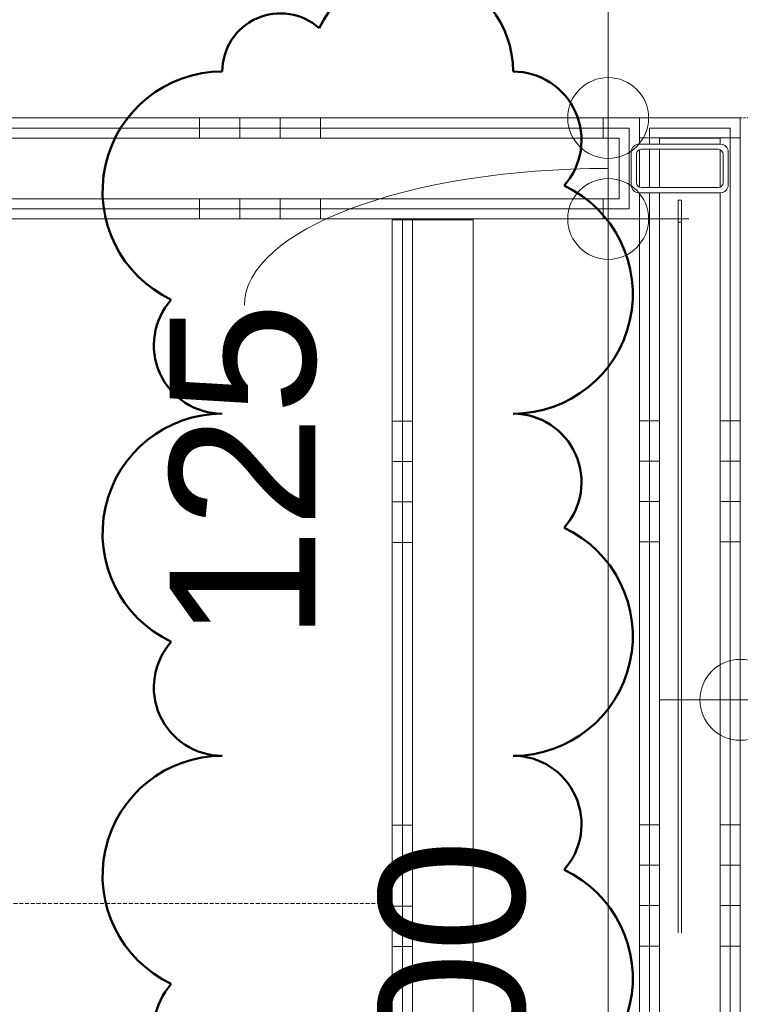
# Model space of a CAD drawing. Header units: millimetres. Extents: x 522 to 75900, y -25803 to 58941.
# Tile 42 of 134: x 30518 to 31410, y 25418 to 26637. Entities that reach past the tile are written whole.
import ezdxf

# ---------------------------------------------------------------- set-up
doc = ezdxf.new("R2010")
doc.units = ezdxf.units.MM
for name, pattern in [('Dot', [4.7625, 0, -4.7625]), ('Hidden', [7.14375, 4.7625, -2.38125]), ('Overhead', [3.96875, 2.38125, -1.5875])]:
    doc.linetypes.add(name, pattern=pattern)
for name, color, linetype, lineweight in [('00_Algemeen', 7, 'Dot', 9), ('00_Algemeen-100', 7, 'Continuous', 9), ('22_Metselwerk', 7, 'Continuous', 9), ('25_Metaalconstructiewerk', 7, 'Continuous', 9)]:
    doc.layers.add(name, color=color, linetype=linetype, lineweight=lineweight)
doc.styles.add('Arial', font='arial.ttf', dxfattribs={"height": 180})
doc.dimstyles.new('1_8mm_continuous_mm_zwart', dxfattribs={"dimscale": 304.8, "dimtxt": 183.646692, "dimasz": 0.328084, "dimexe": 0.328084, "dimexo": 0.0625, "dimgap": 0.164042, "dimtad": 1, "dimdec": 0, "dimzin": 0, "dimdsep": 46, "dimtxsty": 'Arial', "dimblk1": 'DOTBLANK', "dimblk2": 'DOTBLANK', "dimsah": 1, "dimcen": 0.09, "dimdle": 0.328084, "dimazin": 0, "dimtfac": 1, "dimtdec": 4, "dimtix": 1, "dimtmove": 0, "dimatfit": 3, "dimfxl": 0.328084, "dimfxlon": 1, "dimtvp": 1, "dimtolj": 1, "dimtzin": 0, "dimarcsym": 2})
doc.dimstyles.new('1_8mm_continuous_mm_zwart_2', dxfattribs={"dimscale": 304.8, "dimtxt": 183.646692, "dimasz": 0.328084, "dimexe": 0.328084, "dimexo": 0.0625, "dimgap": 0.164042, "dimtad": 1, "dimdec": 0, "dimzin": 0, "dimdsep": 46, "dimtxsty": 'Arial', "dimblk1": 'DOTBLANK', "dimblk2": 'DOTBLANK', "dimsah": 1, "dimcen": 0.09, "dimdle": 0.328084, "dimazin": 0, "dimtfac": 1, "dimtdec": 4, "dimtix": 1, "dimtmove": 1, "dimatfit": 3, "dimfxl": 0.328084, "dimfxlon": 1, "dimtvp": 1, "dimtolj": 1, "dimtzin": 0, "dimarcsym": 2})
doc.dimstyles.new('1_8mm_continuous_mm_zwart_3', dxfattribs={"dimscale": 304.8, "dimtxt": 183.646692, "dimasz": 0.328084, "dimexe": 0.328084, "dimexo": 0.0625, "dimgap": 0.164042, "dimtad": 1, "dimdec": 0, "dimzin": 0, "dimdsep": 46, "dimtxsty": 'Arial', "dimblk1": 'DOTBLANK', "dimblk2": 'DOTBLANK', "dimsah": 1, "dimcen": 0.09, "dimdle": 0.328084, "dimazin": 0, "dimtfac": 1, "dimtdec": 4, "dimtix": 1, "dimtmove": 0, "dimatfit": 3, "dimfxl": 0.328084, "dimfxlon": 1, "dimtvp": 1, "dimtolj": 1, "dimtzin": 0, "dimarcsym": 2})
pattern_1 = [(270, (27890, 26515), (500, 2e-11), []), (270, (27840, 26515), (500, 2e-11), []), (270, (27790, 26515), (500, 2e-11), []), (270, (27740, 26515), (500, 2e-11), [])]
pattern_2 = [(5e-12, (31285, 25140), (-5e-11, 500), []), (5e-12, (31285, 25090), (-5e-11, 500), []), (5e-12, (31285, 25040), (-5e-11, 500), []), (5e-12, (31285, 24990), (-5e-11, 500), [])]
pattern_3 = [(0, (30979.1, 25139.5), (0, 500), []), (0, (30979.1, 25089.5), (0, 500), []), (0, (30979.1, 25039.5), (0, 500), []), (0, (30979.1, 24989.5), (0, 500), [])]

# ---------------------------------------------------------------- blocks, each defined once
blk = doc.blocks.new('28_SCO_TLB_IN_steel S355 square hollow section hot rolled - K60x120x6_3-V26-100 - Plattegrond - Begane grond')
at = {"layer": '25_Metaalconstructiewerk', "lineweight": 13}
for p, q in [((-30, 50.5), (-30, -50.5)), ((20.5, 60), (-20.5, 60)), ((-17.4, 53.7), (17.4, 53.7)), ((30, -50.5), (30, 50.5)), ((-23.7, -47.4), (-23.7, 47.4)), ((23.7, 47.4), (23.7, -47.4)), ((-20.5, -60), (20.5, -60)), ((17.4, -53.7), (-17.4, -53.7))]:
    blk.add_line(p, q, dxfattribs=at)
for centre, radius, start, end in [((-20.5, 50.5), 9.5, 90, 180), ((-17.4, 47.4), 6.3, 90, 180), ((17.4, 47.4), 6.3, 0, 90), ((20.5, 50.5), 9.5, 360, 90), ((-17.4, -47.4), 6.3, 180, 270), ((17.4, -47.4), 6.3, 270, 0), ((-20.5, -50.5), 9.5, 180, 270), ((20.5, -50.5), 9.5, 270, 360)]:
    blk.add_arc(centre, radius, start, end, dxfattribs=at)
blk = doc.blocks.new('28_SF_LB_IN_steel_plate - 4x40-3262173-100 - Plattegrond - Begane grond')
at = {"layer": '25_Metaalconstructiewerk', "lineweight": 13}
for p, q in [((24882, 26413.1), (24878, 26413.1)), ((24878, 26413.1), (24878, 26386.1)), ((24882, 26386.1), (24882, 26413.1)), ((24878, 26386.1), (24882, 26386.1)), ((24878, 25506.7), (24878, 26386.1)), ((24882, 26386.1), (24882, 25506.7))]:
    blk.add_line(p, q, dxfattribs=at)
blk = doc.blocks.new('FRA_R12_AWT_CON_Betonwerk_R20_rvt-1-100 - Plattegrond - Begane grond')
at = {"lineweight": 13, "rotation": 269.9999999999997}
blk.add_blockref('28_SCO_TLB_IN_steel S355 square hollow section hot rolled - K60x120x6_3-V26-100 - Plattegrond - Begane grond', (31335, 26452.5), dxfattribs=at)
at = {"lineweight": 13}
blk.add_blockref('28_SF_LB_IN_steel_plate - 4x40-3262173-100 - Plattegrond - Begane grond', (6455, 0), dxfattribs=at)
blk = doc.blocks.new('DIMBLOCK99-100 - Plattegrond - Begane grond')
at = {"layer": '00_Algemeen-100', "transparency": 16777216}
for p, q in [((31146.4, 26390), (31346.4, 26390)), ((31246.4, 26390), (31146.4, 26390)), ((31246.4, 24290), (31246.4, 26390)), ((31146.4, 24290), (31346.4, 24290)), ((31246.4, 24290), (31146.4, 24290))]:
    blk.add_line(p, q, dxfattribs=at)
for centre in [(31246.4, 26390), (31246.4, 24290)]:
    blk.add_circle(centre, 50, dxfattribs=at)
at = {"layer": '00_Algemeen-100', "color": 0, "transparency": 16777216, "insert": (30962.7, 25063.1), "char_height": 180, "width": 664.518, "attachment_point": 1, "rotation": 90, "line_spacing_factor": 0.941778, "style": 'Arial'}
blk.add_mtext('2100', dxfattribs=at)
blk = doc.blocks.new('_DotBlank')
at = {"color": 0, "linetype": 'ByBlock', "lineweight": -2}
blk.add_line((-0.5, 0), (-1, 0), dxfattribs=at)
blk.add_circle((0, 0), 0.5, dxfattribs=at)
blk = doc.blocks.new('DIMBLOCK100-100 - Plattegrond - Begane grond')
at = {"layer": '00_Algemeen-100', "transparency": 16777216}
for p, q in [((31146.4, 26515), (31346.4, 26515)), ((31246.4, 26515), (31146.4, 26515)), ((31246.4, 26390), (31246.4, 26515)), ((31146.4, 26390), (31346.4, 26390)), ((31246.4, 26390), (31146.4, 26390))]:
    blk.add_line(p, q, dxfattribs=at)
for centre in [(31246.4, 26515), (31246.4, 26390)]:
    blk.add_circle(centre, 50, dxfattribs=at)
blk.add_ellipse((31246.4, 26282.9), major_axis=(-450.3, 0), ratio=0.376656, start_param=4.712389, end_param=6.283185, dxfattribs=at)
at = {"layer": '00_Algemeen-100', "color": 0, "transparency": 16777216, "insert": (30703.7, 25867.6), "char_height": 180, "width": 498.389, "attachment_point": 1, "rotation": 90, "line_spacing_factor": 0.941778, "style": 'Arial'}
blk.add_mtext('125', dxfattribs=at)
blk = doc.blocks.new('DIMBLOCK101-100 - Plattegrond - Begane grond')
at = {"layer": '00_Algemeen-100', "transparency": 16777216}
for p, q in [((31146.4, 27715), (31346.4, 27715)), ((31246.4, 27715), (31146.4, 27715)), ((31246.4, 26515), (31246.4, 27715)), ((31146.4, 26515), (31346.4, 26515)), ((31246.4, 26515), (31146.4, 26515))]:
    blk.add_line(p, q, dxfattribs=at)
for centre in [(31246.4, 27715), (31246.4, 26515)]:
    blk.add_circle(centre, 50, dxfattribs=at)
at = {"layer": '00_Algemeen-100', "color": 0, "transparency": 16777216, "insert": (30962.7, 26838.1), "char_height": 180, "width": 664.518, "attachment_point": 1, "rotation": 90, "line_spacing_factor": 0.941778, "style": 'Arial'}
blk.add_mtext('1200', dxfattribs=at)
blk = doc.blocks.new('Family - ___-11237577-100 - Plattegrond - Begane grond')
at = {"layer": '00_Algemeen', "color": 1, "linetype": 'Continuous', "lineweight": 50, "true_color": 0xff0000}
for centre, radius, start, end in [((31002.7, 26572.4), 126, 0, 154.7912), ((30840.7, 26572.4), 72, 48.1897, 180), ((30768.7, 26424.2), 148.2, 90, 244.7912), ((31128.7, 26487.7), 84.7, 318.1897, 90), ((31128.7, 26297.2), 148.2, 270, 64.7912), ((30768.7, 26233.7), 84.7, 138.1897, 270), ((30768.7, 26000.9), 148.2, 90, 244.7912), ((31128.7, 26064.4), 84.7, 318.1897, 90), ((31128.7, 25873.9), 148.2, 270, 64.7912), ((30768.7, 25810.4), 84.7, 138.1897, 270), ((30768.7, 25577.6), 148.2, 90, 244.7912), ((31128.7, 25641.1), 84.7, 318.1897, 90), ((31128.7, 25450.6), 148.2, 270, 64.7912), ((30768.7, 25387.1), 84.7, 138.1897, 270)]:
    blk.add_arc(centre, radius, start, end, dxfattribs=at)
blk = doc.blocks.new('DIMBLOCK427-100 - Plattegrond - Begane grond')
at = {"layer": '00_Algemeen-100', "transparency": 16777216}
for p, q in [((31410, 25895), (31410, 25695)), ((31410, 25795), (31410, 25895)), ((31910, 25895), (31910, 25695)), ((31910, 25795), (31910, 25895)), ((31310, 25795), (32010, 25795))]:
    blk.add_line(p, q, dxfattribs=at)
for centre in [(31410, 25795), (31910, 25795)]:
    blk.add_circle(centre, 50, dxfattribs=at)
at = {"layer": '00_Algemeen-100', "color": 0, "transparency": 16777216, "insert": (31452.3, 26078.7), "char_height": 180, "width": 498.389, "attachment_point": 1, "line_spacing_factor": 0.941778, "style": 'Arial'}
blk.add_mtext('500', dxfattribs=at)

msp = doc.modelspace()

# ---------------------------------------------------------------- hatches: boundary and pattern name
at = {"layer": '22_Metselwerk', "true_color": 0x808080}
h = msp.add_hatch(dxfattribs=at)
h.set_pattern_fill('FP_25', color=8, angle=-90, style=0, pattern_type=2)
h.set_pattern_definition(pattern_1)
h.paths.add_polyline_path([(31272.5, 26402.5), (31285, 26402.5), (31284.5, 26422.5), (31277.8, 26425.3), (31275, 26432), (31275.6, 26474.4), (31277.8, 26479.7), (31285, 26482.5), (31285, 26515), (29629.7, 26515), (29629.7, 26502.5), (31272.5, 26502.5), (31272.5, 26415)], flags=0)
h.paths.add_polyline_path([(24895, 26402.5), (24907.5, 26402.5), (24907.5, 26422.5), (24895, 26422.5), (24895, 26415)], flags=0)
h.paths.add_polyline_path([(24907.5, 26428.8), (24907.5, 26476.2), (24895, 26476.2), (24895, 26428.8), (24905.2, 26428.8)], flags=0)
h.paths.add_polyline_path([(31285, 26429.9), (31284.5, 26474.9), (31282.6, 26473), (31281.3, 26467.8), (31281.3, 26435.1), (31284.5, 26430.1)], flags=0)
h.paths.add_polyline_path([(24896.2, 26482.5), (24907.5, 26482.5), (24907.5, 26502.5), (27170, 26502.5), (27170, 26515), (24895, 26515), (24895, 26482.5)], flags=0)
h.paths.add_polyline_path([(28395.2, 26502.5), (28595.7, 26502.5), (28595.7, 26515), (28204, 26515), (28204, 26502.5)], flags=0)
h = msp.add_hatch(dxfattribs=at)
h.set_pattern_fill('FP_397', color=8, angle=-90, style=0, pattern_type=2)
h.set_pattern_definition(pattern_2)
h.paths.add_polyline_path([(31310, 24165), (31397.5, 24165), (31397.5, 24177.5), (31297.5, 24177.5), (31297.5, 24197.5), (31285, 24197.5), (31285, 24165), (31297.5, 24165)], flags=0)
h.paths.add_polyline_path([(31287.6, 24203.8), (31297.5, 24203.8), (31297.5, 24251.2), (31285, 24250.1), (31285.2, 24204.8)], flags=0)
h.paths.add_polyline_path([(31285.5, 24257.5), (31297.5, 24257.5), (31297.1, 26422.5), (31285, 26422.5), (31285, 24257.5)], flags=0)
h.paths.add_polyline_path([(31297.5, 26428.8), (31297.4, 26476.2), (31285, 26475.1), (31285, 26429.9), (31287.6, 26428.8), (31297.1, 26428.8)], flags=0)
h.paths.add_polyline_path([(31287.6, 26482.5), (31297.5, 26482.5), (31297.5, 26502.5), (31397.5, 26502.5), (31397.5, 26515), (31285, 26515), (31285, 26482.5)], flags=0)
h = msp.add_hatch(dxfattribs=at)
h.set_pattern_fill('FP_397', color=8, angle=-90, style=0, pattern_type=2)
h.set_pattern_definition(pattern_2)
h.paths.add_polyline_path([(31410, 24165), (31410, 26515), (31397.5, 26515), (31397.5, 24165)], flags=0)
h = msp.add_hatch(dxfattribs=at)
h.set_pattern_fill('FP_25', color=8, angle=-90, style=0, pattern_type=2)
h.set_pattern_definition(pattern_1)
h.paths.add_polyline_path([(31272.5, 26415), (31272.5, 26502.5), (29629.7, 26502.5), (29629.7, 26490), (31260, 26490), (31260, 26415)], flags=0)
h.paths.add_polyline_path([(24907.5, 26415), (24920, 26415), (24920, 26422.5), (24907.5, 26422.5)], flags=0)
h.paths.add_polyline_path([(24920, 26428.8), (24920, 26476.2), (24907.5, 26476.2), (24907.5, 26428.8), (24917.7, 26428.8)], flags=0)
h.paths.add_polyline_path([(24920, 26482.5), (24920, 26490), (27170, 26490), (27170, 26502.5), (24907.5, 26502.5), (24907.5, 26482.5), (24908.7, 26482.5)], flags=0)
h.paths.add_polyline_path([(28204, 26490), (28595.7, 26490), (28595.7, 26502.5), (28204, 26502.5)], flags=0)
h = msp.add_hatch(dxfattribs=at)
h.set_pattern_fill('FP_397', color=8, angle=-90, style=0, pattern_type=2)
h.set_pattern_definition(pattern_2)
h.paths.add_polyline_path([(31297.5, 24177.5), (31385, 24177.5), (31385, 24190), (31310, 24190), (31310, 24197.5), (31297.5, 24197.5)], flags=0)
h.paths.add_polyline_path([(31310, 24203.8), (31310, 24251.2), (31297.5, 24251.2), (31297.6, 24203.8)], flags=0)
h.paths.add_polyline_path([(31310, 24257.5), (31309.6, 26422.5), (31297.5, 26422.5), (31297.9, 24257.5)], flags=0)
h.paths.add_polyline_path([(31310, 26428.8), (31309.9, 26476.2), (31297.5, 26476.2), (31297.5, 26428.8), (31309.7, 26428.8)], flags=0)
h.paths.add_polyline_path([(31297.5, 26482.5), (31310, 26482.5), (31310, 26490), (31385, 26490), (31385, 26502.5), (31297.5, 26502.5)], flags=0)
h = msp.add_hatch(dxfattribs=at)
h.set_pattern_fill('FP_397', color=8, angle=-90, style=0, pattern_type=2)
h.set_pattern_definition(pattern_2)
h.paths.add_polyline_path([(31385, 24177.5), (31397.5, 24177.5), (31397.5, 26502.5), (31385, 26502.5), (31385.5, 26482.5), (31392.2, 26479.7), (31395, 26473), (31394.4, 26430.6), (31392.2, 26425.3), (31385, 26422.3), (31385.5, 24257.5), (31392.2, 24254.7), (31395, 24248), (31394.4, 24205.6), (31392.2, 24200.3), (31385, 24197.3), (31385, 24190)], flags=0)
h.paths.add_polyline_path([(31385, 24204.9), (31387.4, 24207), (31388.7, 24210.1), (31388.7, 24244.9), (31385.5, 24249.9), (31385, 24249.4), (31385, 24205.6)], flags=0)
h.paths.add_polyline_path([(31385, 26429.9), (31387.4, 26432), (31388.7, 26435.1), (31388.7, 26469.9), (31385.5, 26474.9), (31385, 26474.4), (31385, 26430.6)], flags=0)
h = msp.add_hatch(dxfattribs=at)
h.set_pattern_fill('FP_25', color=8, angle=-90, style=0, pattern_type=2)
h.set_pattern_definition(pattern_1)
h.paths.add_polyline_path([(31272.5, 26402.5), (31272.5, 26415), (29629.7, 26415), (29629.7, 26402.5), (31238.4, 26402.5)], flags=0)
h.paths.add_polyline_path([(28595.7, 26402.5), (28595.7, 26415), (28520.7, 26415), (28520.7, 26402.5), (28533.2, 26402.5)], flags=0)
h.paths.add_polyline_path([(28395.2, 26402.5), (28445.7, 26402.5), (28445.7, 26415), (28354.1, 26415), (28354.1, 26402.5), (28360.5, 26402.5), (28360.5, 26413.1), (28364.5, 26413.1), (28364.5, 26402.5)], flags=0)
h.paths.add_polyline_path([(28279.1, 26402.5), (28279.1, 26415), (28204, 26415), (28204, 26402.5), (28266.6, 26402.5)], flags=0)
h.paths.add_polyline_path([(27170, 26402.5), (27170, 26415), (25364.1, 26415), (25364.1, 26402.5), (26770.5, 26402.5)], flags=0)
h.paths.add_polyline_path([(25289.1, 26402.5), (25289.1, 26415), (24907.5, 26415), (24907.5, 26402.5), (25145.8, 26402.5)], flags=0)
h = msp.add_hatch(dxfattribs=at)
h.set_pattern_fill('FP_25', color=8, angle=-90, style=0, pattern_type=2)
h.set_pattern_definition(pattern_1)
h.paths.add_polyline_path([(31285, 26390), (31285, 26402.5), (29629.7, 26402.5), (29629.7, 26390), (31238.4, 26390)], flags=0)
h.paths.add_polyline_path([(28254.1, 26390), (28266.6, 26390), (28266.6, 26402.5), (28204, 26402.5), (28204, 26390)], flags=0)
h.paths.add_polyline_path([(28360.5, 26390), (28360.5, 26402.5), (28354.1, 26402.5), (28354.1, 26390)], flags=0)
h.paths.add_polyline_path([(28445.7, 26390), (28445.7, 26402.5), (28364.5, 26402.5), (28364.5, 26390), (28395.2, 26390)], flags=0)
h.paths.add_polyline_path([(28545.7, 26390), (28595.7, 26390), (28595.7, 26402.5), (28533.2, 26402.5), (28533.2, 26390)], flags=0)
h.paths.add_polyline_path([(27170, 26390), (27170, 26402.5), (25376.6, 26402.5), (25376.6, 26390), (26770.5, 26390)], flags=0)
h.paths.add_polyline_path([(25289.1, 26390), (25289.1, 26402.5), (24895, 26402.5), (24895, 26390), (25145.8, 26390)], flags=0)
h = msp.add_hatch(dxfattribs=at)
h.set_pattern_fill('FP_428', color=8, angle=-90, style=0, pattern_type=2)
h.set_pattern_definition(pattern_3)
h.paths.add_polyline_path([(30979.1, 24290), (30991.6, 24290), (30991.6, 26389), (30979.1, 26389), (30979.1, 24480.5)], flags=0)
h = msp.add_hatch(dxfattribs=at)
h.set_pattern_fill('FP_428', color=8, angle=-90, style=0, pattern_type=2)
h.set_pattern_definition(pattern_3)
h.paths.add_polyline_path([(30991.6, 24290), (31004.1, 24290), (31004.1, 26389), (30991.6, 26389), (30991.6, 24480.5)], flags=0)

# ---------------------------------------------------------------- linework, layer by layer
at = {"layer": '00_Algemeen', "linetype": 'Overhead'}
msp.add_line((31410, 26515), (31910, 26515), dxfattribs=at)
at = {"layer": '00_Algemeen', "color": 9, "linetype": 'Hidden', "true_color": 0xc0c0c0}
msp.add_line((28545.7, 25543), (30979.1, 25543), dxfattribs=at)
at = {"layer": '22_Metselwerk'}
for p, q in [((31410, 26515), (29629.7, 26515)), ((31285, 26482.5), (31285, 26515)), ((31410, 19600), (31410, 26515)), ((31272.5, 26502.5), (29629.7, 26502.5)), ((31272.5, 26402.5), (31272.5, 26502.5)), ((31297.5, 26482.5), (31297.5, 26502.5)), ((31397.5, 26502.5), (31297.5, 26502.5)), ((31397.5, 19612.5), (31397.5, 26502.5)), ((31260, 26490), (29629.7, 26490)), ((31260, 26415), (31260, 26490)), ((31310, 26482.5), (31310, 26490)), ((31385, 26490), (31310, 26490)), ((31385, 26482.5), (31385, 26490)), ((31285, 26429.9), (31285, 26475.1)), ((31297.5, 26428.8), (31297.5, 26476.2)), ((31310, 26428.8), (31310, 26476.2)), ((31385, 26429.9), (31385, 26475.1)), ((31260, 26415), (29629.7, 26415)), ((31285, 26390), (31285, 26422.5)), ((31297.5, 24257.5), (31297.5, 26422.5)), ((31310, 24257.5), (31310, 26422.5)), ((31385, 24257.5), (31385, 26422.5)), ((31272.5, 26402.5), (29629.7, 26402.5)), ((29629.7, 26390), (31285, 26390)), ((31079.1, 26389), (30979.1, 26389)), ((30979.1, 26389), (30979.1, 24290)), ((30991.6, 26389), (30991.6, 24290)), ((31004.1, 26389), (31004.1, 24290)), ((31079.1, 24290), (31079.1, 26389)), ((31285, 26390), (31285, 24257.5))]:
    msp.add_line(p, q, dxfattribs=at)

# ---------------------------------------------------------------- block references
at = {"lineweight": 5}
msp.add_blockref('FRA_R12_AWT_CON_Betonwerk_R20_rvt-1-100 - Plattegrond - Begane grond', (0, 0), dxfattribs=at)
at = {"layer": '00_Algemeen', "color": 1, "linetype": 'Continuous', "lineweight": 50, "true_color": 0xff0000}
msp.add_blockref('Family - ___-11237577-100 - Plattegrond - Begane grond', (0, 0), dxfattribs=at)

# ---------------------------------------------------------------- dimensions: what is measured, and where the dimension line sits
at = {"layer": '00_Algemeen', "linetype": 'Continuous'}
for base, p1, p2, override, picture, middle in [((31246.4, 27715), (31146.4, 26515), (31146.4, 27715), {"dimpost": '<>', "dimfxl": 1199.999941}, 'DIMBLOCK101-100 - Plattegrond - Begane grond', (31104.5, 27115)), ((31246.4, 26390), (31146.4, 24290), (31146.4, 26390), {"dimpost": '<>', "dimfxl": 2100}, 'DIMBLOCK99-100 - Plattegrond - Begane grond', (31104.5, 25340))]:
    dim = msp.add_linear_dim(base=base, p1=p1, p2=p2, angle=90, dimstyle='1_8mm_continuous_mm_zwart', override=override, dxfattribs=at)
    dim.commit()
    dim.dimension.update_dxf_attribs({"geometry": picture, "text_midpoint": middle})
dim = msp.add_linear_dim(base=(31246.4, 26515), p1=(31146.4, 26390), p2=(31146.4, 26515), angle=90, dimstyle='1_8mm_continuous_mm_zwart_2', override={"dimpost": '<>', "dimfxl": 125}, dxfattribs=at)
dim.commit()
dim.dimension.update_dxf_attribs({"geometry": 'DIMBLOCK100-100 - Plattegrond - Begane grond', "text_midpoint": (30823.7, 26116.8), "dimtype": 160, "text_rotation": 90})
dim = msp.add_linear_dim(base=(31910, 25795), p1=(31410, 25895), p2=(31910, 25895), dimstyle='1_8mm_continuous_mm_zwart_3', override={"dimpost": '<>', "dimfxl": 500}, dxfattribs=at)
dim.commit()
dim.dimension.update_dxf_attribs({"geometry": 'DIMBLOCK427-100 - Plattegrond - Begane grond', "text_midpoint": (31660, 25936.9)})

doc.saveas('drawing.dxf')
